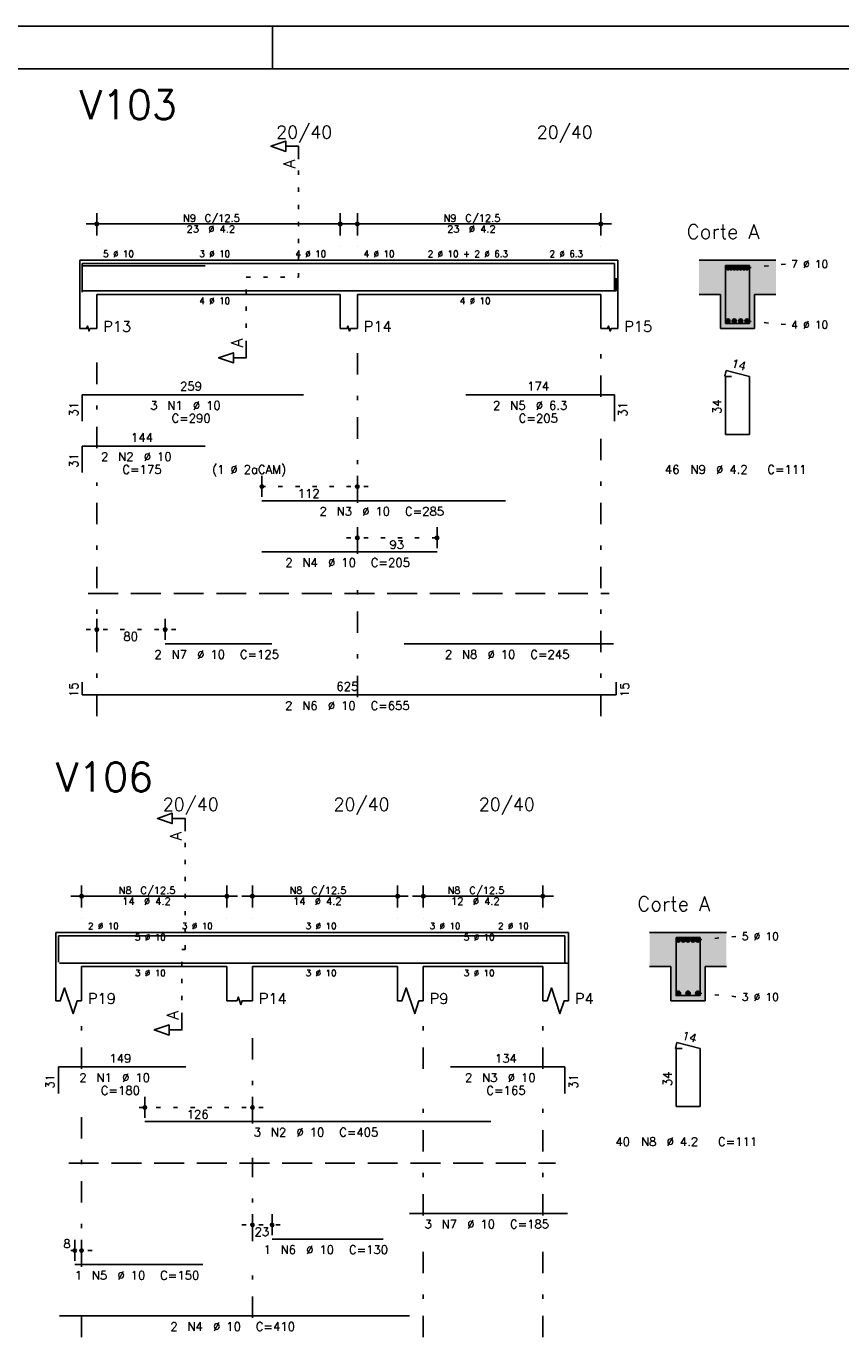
# Model space of a CAD drawing. Extents: x 0 to 84.1, y 0 to 59.4.
# Tile 8 of 10: x 41.3 to 60.4, y 28.7 to 59.4. Entities that reach past the tile are written whole.
import ezdxf

# ---------------------------------------------------------------- set-up
doc = ezdxf.new("R2010")
doc.units = 0
doc.header["$MEASUREMENT"] = 0
for name, pattern in [('ESTILO_TQS_0001', [1, 0.7, -0.3]), ('ESTILO_TQS_0002', [0.4, 0.1, -0.3]), ('ESTILO_TQS_0003', [1.5, 0.5, -0.4, 0.1, -0.5])]:
    doc.linetypes.add(name, pattern=pattern)
for name, color, linetype in [('1', 1, 'CONTINUOUS'), ('2', 2, 'CONTINUOUS'), ('4', 4, 'CONTINUOUS'), ('6', 6, 'CONTINUOUS'), ('7', 7, 'CONTINUOUS'), ('9', 9, 'CONTINUOUS')]:
    doc.layers.add(name, color=color, linetype=linetype)
doc.styles.get("Standard").update_dxf_attribs({"font": 'ROMANS.SHX'})

msp = doc.modelspace()

# ---------------------------------------------------------------- linework, layer by layer
at = {"layer": '1', "linetype": 'ESTILO_TQS_0002'}
for p, q in [((47.71473, 53.52), (47.71473, 56.29)), ((58.21473, 53.745), (59.15973, 53.83)), ((46.48973, 51.935), (46.48973, 53.52)), ((46.48973, 53.52), (47.71473, 53.52)), ((58.21473, 52.495), (59.15973, 52.41)), ((49.33973, 48.62), (46.60527, 48.62)), ((48.83973, 47.42), (51.20527, 47.42)), ((42.73973, 45.27), (44.83973, 45.27)), ((45.05807, 37.78), (45.05807, 40.55)), ((57.05807, 38.005), (58.00307, 38.09)), ((44.98307, 36.195), (44.98307, 37.78)), ((44.98307, 37.78), (45.05807, 37.78)), ((57.05807, 36.755), (58.00307, 36.67)), ((46.88307, 34.08), (43.86479, 34.08)), ((46.38307, 31.33), (47.34307, 31.33)), ((42.88307, 30.73), (42.22307, 30.73))]:
    msp.add_line(p, q, dxfattribs=at)
at = {"layer": '1', "linetype": 'ESTILO_TQS_0001'}
for p, q in [((42.78973, 46.115), (54.98973, 46.115)), ((42.33307, 32.775), (53.73307, 32.775))]:
    msp.add_line(p, q, dxfattribs=at)
at = {"layer": '1', "linetype": 'Continuous'}
for centre in [(57.76473, 53.745), (57.83973, 53.745), (57.91473, 53.745), (57.98973, 53.745), (58.06473, 53.745), (58.13973, 53.745), (58.21473, 53.745), (57.76473, 52.495), (57.91473, 52.495), (58.06473, 52.495), (58.21473, 52.495), (56.60807, 38.005), (56.72057, 38.005), (56.83307, 38.005), (56.94557, 38.005), (57.05807, 38.005), (56.60807, 36.755), (56.83307, 36.755), (57.05807, 36.755)]:
    msp.add_circle(centre, 0.05, dxfattribs=at)
at = {"layer": '2', "linetype": 'Continuous'}
for p, q in [((84.100006, 59.400002), (0, 59.400002)), ((47.100006, 58.400002), (47.100006, 59.400002)), ((42.98973, 54.5), (42.98973, 55.02)), ((48.68973, 54.5), (48.68973, 55.02)), ((49.08973, 54.5), (49.08973, 55.02)), ((54.78973, 54.5), (54.78973, 55.02)), ((42.73973, 54.77), (48.93973, 54.77)), ((48.83973, 54.77), (55.03973, 54.77)), ((42.98973, 54.25), (42.98973, 54.25)), ((48.68973, 54.25), (48.68973, 54.25)), ((49.08973, 54.25), (49.08973, 54.25)), ((54.78973, 54.25), (54.78973, 54.25)), ((42.58973, 53.92), (42.58973, 53.12)), ((42.58973, 53.92), (42.98973, 53.92)), ((42.98973, 53.92), (48.68973, 53.92)), ((48.68973, 53.92), (49.08973, 53.92)), ((49.08973, 53.92), (54.78973, 53.92)), ((54.78973, 53.92), (55.18973, 53.92)), ((55.18973, 53.92), (55.18973, 53.12)), ((58.88973, 53.92), (57.08973, 53.92)), ((42.58973, 53.12), (42.58973, 52.32)), ((42.98973, 53.12), (48.68973, 53.12)), ((42.98973, 53.12), (42.98973, 52.32)), ((48.68973, 53.12), (48.68973, 52.32)), ((49.08973, 53.12), (54.78973, 53.12)), ((49.08973, 53.12), (49.08973, 52.32)), ((54.78973, 53.12), (54.78973, 52.32)), ((55.18973, 53.12), (55.18973, 52.32)), ((57.08973, 53.12), (57.58973, 53.12)), ((57.58973, 53.12), (57.58973, 52.32)), ((58.38973, 52.32), (58.38973, 53.12)), ((58.38973, 53.12), (58.88973, 53.12)), ((57.58973, 52.32), (58.38973, 52.32)), ((46.85527, 48.38), (46.85527, 48.87)), ((49.08973, 48.38), (49.08973, 48.87)), ((46.85527, 48.28), (46.85527, 48.28)), ((49.08973, 48.28), (49.08973, 48.28)), ((49.08973, 47.18), (49.08973, 47.67)), ((50.95527, 47.18), (50.95527, 47.67)), ((49.08973, 47.08), (49.08973, 47.08)), ((50.95527, 47.08), (50.95527, 47.08)), ((42.98973, 45.03), (42.98973, 45.52)), ((44.58973, 45.03), (44.58973, 45.52)), ((42.98973, 44.93), (42.98973, 44.93)), ((44.58973, 44.93), (44.58973, 44.93)), ((42.38307, 39.03), (46.28307, 39.03)), ((42.63307, 38.76), (42.63307, 39.28)), ((46.03307, 38.76), (46.03307, 39.28)), ((46.38307, 39.03), (50.28307, 39.03)), ((46.63307, 38.76), (46.63307, 39.28)), ((50.03307, 38.76), (50.03307, 39.28)), ((50.38307, 39.03), (53.68307, 39.03)), ((50.63307, 38.76), (50.63307, 39.28)), ((53.43307, 38.76), (53.43307, 39.28)), ((42.63307, 38.51), (42.63307, 38.51)), ((46.03307, 38.51), (46.03307, 38.51)), ((46.63307, 38.51), (46.63307, 38.51)), ((50.03307, 38.51), (50.03307, 38.51)), ((50.63307, 38.51), (50.63307, 38.51)), ((53.43307, 38.51), (53.43307, 38.51)), ((42.03307, 38.18), (42.03307, 37.38)), ((42.03307, 38.18), (42.63307, 38.18)), ((42.63307, 38.18), (46.03307, 38.18)), ((46.03307, 38.18), (46.63307, 38.18)), ((46.63307, 38.18), (50.03307, 38.18)), ((50.03307, 38.18), (50.63307, 38.18)), ((50.63307, 38.18), (53.43307, 38.18)), ((53.43307, 38.18), (54.03307, 38.18)), ((54.03307, 38.18), (54.03307, 37.38)), ((57.73307, 38.18), (55.93307, 38.18)), ((42.03307, 37.38), (42.03307, 36.58)), ((42.63307, 37.38), (46.03307, 37.38)), ((42.63307, 37.38), (42.63307, 36.58)), ((46.03307, 37.38), (46.03307, 36.58)), ((46.63307, 37.38), (50.03307, 37.38)), ((46.63307, 37.38), (46.63307, 36.58)), ((50.03307, 37.38), (50.03307, 36.58)), ((50.63307, 37.38), (53.43307, 37.38)), ((50.63307, 37.38), (50.63307, 36.58)), ((53.43307, 37.38), (53.43307, 36.58)), ((54.03307, 37.38), (54.03307, 36.58)), ((55.93307, 37.38), (56.43307, 37.38)), ((56.43307, 37.38), (56.43307, 36.58)), ((57.23307, 36.58), (57.23307, 37.38)), ((57.23307, 37.38), (57.73307, 37.38)), ((56.43307, 36.58), (57.23307, 36.58)), ((44.11479, 33.84), (44.11479, 34.33)), ((46.63307, 33.84), (46.63307, 34.33)), ((44.11479, 33.74), (44.11479, 33.74)), ((46.63307, 33.74), (46.63307, 33.74)), ((46.63307, 31.09), (46.63307, 31.58)), ((47.09307, 31.09), (47.09307, 31.58)), ((42.47307, 30.49), (42.47307, 30.98)), ((42.63307, 30.49), (42.63307, 30.98)), ((46.63307, 30.99), (46.63307, 30.99)), ((47.09307, 30.99), (47.09307, 30.99)), ((42.47307, 30.39), (42.47307, 30.39)), ((42.63307, 30.39), (42.63307, 30.39))]:
    msp.add_line(p, q, dxfattribs=at)
at = {"layer": '2', "linetype": 'ESTILO_TQS_0003'}
for p, q in [((42.98973, 49.522), (42.98973, 51.82)), ((49.08973, 48.242), (49.08973, 51.82)), ((54.78973, 50.722), (54.78973, 51.82)), ((54.78973, 43.24), (54.78973, 49.918)), ((42.98973, 43.24), (42.98973, 48.718)), ((49.08973, 47.042), (49.08973, 47.438)), ((49.08973, 43.692), (49.08973, 46.238)), ((42.63307, 34.982), (42.63307, 36.08)), ((46.63307, 33.702), (46.63307, 36.08)), ((50.63307, 34.982), (50.63307, 36.08)), ((53.43307, 34.982), (53.43307, 36.08)), ((42.63307, 30.352), (42.63307, 34.178)), ((50.63307, 31.552), (50.63307, 34.178)), ((53.43307, 31.552), (53.43307, 34.178)), ((46.63307, 30.952), (46.63307, 32.898)), ((50.63307, 28.7), (50.63307, 30.748)), ((53.43307, 28.7), (53.43307, 30.748)), ((46.63307, 29.152), (46.63307, 30.148)), ((42.63307, 28.7), (42.63307, 29.548))]:
    msp.add_line(p, q, dxfattribs=at)
at = {"layer": '2', "linetype": 'Continuous'}
for points in [[(83.100006, 1), (2.5, 1), (2.5, 58.400002), (83.100006, 58.400002), (83.100006, 1)], [(47.71473, 56.29), (47.71473, 56.59), (47.41473, 56.59), (47.41473, 56.47), (47.06473, 56.59), (47.41473, 56.71), (47.41473, 56.59)], [(42.58973, 52.32), (42.74973, 52.32), (42.76973, 52.38), (42.80973, 52.26), (42.82973, 52.32), (42.98973, 52.32)], [(48.68973, 52.32), (48.84973, 52.32), (48.86973, 52.38), (48.90973, 52.26), (48.92973, 52.32), (49.08973, 52.32)], [(54.78973, 52.32), (54.94973, 52.32), (54.96973, 52.38), (55.00973, 52.26), (55.02973, 52.32), (55.18973, 52.32)], [(46.48973, 51.935), (46.48973, 51.635), (46.18973, 51.635), (46.18973, 51.515), (45.83973, 51.635), (46.18973, 51.755), (46.18973, 51.635)], [(45.05807, 40.55), (45.05807, 40.85), (44.75807, 40.85), (44.75807, 40.73), (44.40807, 40.85), (44.75807, 40.97), (44.75807, 40.85)], [(42.03307, 36.58), (42.13307, 36.58), (42.23307, 36.88), (42.43307, 36.28), (42.53307, 36.58), (42.63307, 36.58)], [(50.03307, 36.58), (50.13307, 36.58), (50.23307, 36.88), (50.43307, 36.28), (50.53307, 36.58), (50.63307, 36.58)], [(53.43307, 36.58), (53.53307, 36.58), (53.63307, 36.88), (53.83307, 36.28), (53.93307, 36.58), (54.03307, 36.58)], [(46.03307, 36.58), (46.27307, 36.58), (46.30307, 36.67), (46.36307, 36.49), (46.39307, 36.58), (46.63307, 36.58)], [(44.98307, 36.195), (44.98307, 35.895), (44.68307, 35.895), (44.68307, 35.775), (44.33307, 35.895), (44.68307, 36.015), (44.68307, 35.895)]]:
    msp.add_lwpolyline(points, dxfattribs=at)
for centre, radius in [((42.98973, 54.77), 0.041625), ((42.98973, 54.77), 0.02075), ((48.68973, 54.77), 0.041625), ((48.68973, 54.77), 0.02075), ((49.08973, 54.77), 0.041625), ((49.08973, 54.77), 0.02075), ((54.78973, 54.77), 0.041625), ((54.78973, 54.77), 0.02075), ((46.85527, 48.62), 0.04), ((46.85527, 48.62), 0.02), ((49.08973, 48.62), 0.04), ((49.08973, 48.62), 0.02), ((49.08973, 47.42), 0.04), ((49.08973, 47.42), 0.02), ((50.95527, 47.42), 0.04), ((50.95527, 47.42), 0.02), ((42.98973, 45.27), 0.04), ((42.98973, 45.27), 0.02), ((44.58973, 45.27), 0.04), ((44.58973, 45.27), 0.02), ((42.63307, 39.03), 0.041625), ((42.63307, 39.03), 0.02075), ((46.03307, 39.03), 0.041625), ((46.03307, 39.03), 0.02075), ((46.63307, 39.03), 0.041625), ((46.63307, 39.03), 0.02075), ((50.03307, 39.03), 0.041625), ((50.03307, 39.03), 0.02075), ((50.63307, 39.03), 0.041625), ((50.63307, 39.03), 0.02075), ((53.43307, 39.03), 0.041625), ((53.43307, 39.03), 0.02075), ((44.11479, 34.08), 0.04), ((44.11479, 34.08), 0.02), ((46.63307, 34.08), 0.04), ((46.63307, 34.08), 0.02), ((46.63307, 31.33), 0.04), ((46.63307, 31.33), 0.02), ((47.09307, 31.33), 0.04), ((47.09307, 31.33), 0.02), ((42.47307, 30.73), 0.04), ((42.47307, 30.73), 0.02), ((42.63307, 30.73), 0.04), ((42.63307, 30.73), 0.02)]:
    msp.add_circle(centre, radius, dxfattribs=at)
at = {"layer": '4', "linetype": 'Continuous'}
for p, q in [((42.64973, 53.22), (42.64973, 53.84)), ((42.64973, 53.84), (47.82973, 53.84)), ((42.64973, 53.22), (42.64973, 53.84)), ((42.64973, 53.84), (45.52973, 53.84)), ((42.64973, 53.17), (42.64973, 53.79)), ((42.64973, 53.79), (45.52973, 53.79)), ((46.85527, 53.84), (52.55527, 53.84)), ((46.85527, 53.84), (50.95527, 53.84)), ((51.62773, 53.84), (55.10773, 53.84)), ((55.10773, 53.84), (55.10773, 53.22)), ((42.64973, 53.5), (42.64973, 53.2)), ((55.14973, 53.2), (55.14973, 53.5)), ((42.64973, 53.2), (55.14973, 53.2)), ((44.58973, 53.2), (47.08973, 53.2)), ((50.18973, 53.2), (55.08973, 53.2)), ((42.09307, 37.48), (42.09307, 38.1)), ((42.09307, 38.1), (45.07307, 38.1)), ((44.11479, 38.1), (52.21479, 38.1)), ((51.27107, 38.1), (53.95107, 38.1)), ((53.95107, 38.1), (53.95107, 37.48)), ((42.11307, 37.46), (50.31307, 37.46)), ((42.47307, 37.46), (45.47307, 37.46)), ((47.09307, 37.46), (49.69307, 37.46)), ((50.31307, 37.46), (54.01307, 37.46))]:
    msp.add_line(p, q, dxfattribs=at)
for points in [[(57.70973, 53.8), (57.70973, 52.44), (58.26973, 52.44), (58.26973, 53.8), (57.70973, 53.8)], [(56.55307, 38.06), (56.55307, 36.7), (57.11307, 36.7), (57.11307, 38.06), (56.55307, 38.06)]]:
    msp.add_lwpolyline(points, dxfattribs=at)
at = {"layer": '6', "linetype": 'Continuous'}
for p, q in [((57.727512, 51.34), (57.692512, 51.204446)), ((58.26973, 51.2), (57.727512, 51.34)), ((57.84973, 51.2), (57.70973, 51.2)), ((57.70973, 51.2), (57.70973, 49.84)), ((58.26973, 49.84), (58.26973, 51.2)), ((42.64973, 50.15), (42.64973, 50.77)), ((42.64973, 50.77), (47.82973, 50.77)), ((51.62773, 50.77), (55.10773, 50.77)), ((55.10773, 50.77), (55.10773, 50.15)), ((57.70973, 49.84), (58.26973, 49.84)), ((42.64973, 48.95), (42.64973, 49.57)), ((42.64973, 49.57), (45.52973, 49.57)), ((46.85527, 48.29), (52.55527, 48.29)), ((46.85527, 47.09), (50.95527, 47.09)), ((44.58973, 44.94), (47.08973, 44.94)), ((50.18973, 44.94), (55.08973, 44.94)), ((42.64973, 44.04), (42.64973, 43.74)), ((55.14973, 43.74), (55.14973, 44.04)), ((42.64973, 43.74), (55.14973, 43.74)), ((56.570852, 35.6), (56.535852, 35.464446)), ((56.69307, 35.46), (56.55307, 35.46)), ((56.55307, 35.46), (56.55307, 34.1)), ((57.11307, 35.46), (56.570852, 35.6)), ((57.11307, 34.1), (57.11307, 35.46)), ((42.09307, 34.41), (42.09307, 35.03)), ((42.09307, 35.03), (45.07307, 35.03)), ((51.27107, 35.03), (53.95107, 35.03)), ((53.95107, 35.03), (53.95107, 34.41)), ((56.55307, 34.1), (57.11307, 34.1)), ((44.11479, 33.75), (52.21479, 33.75)), ((50.31307, 31.6), (54.01307, 31.6)), ((47.09307, 31), (49.69307, 31)), ((42.47307, 30.4), (45.47307, 30.4)), ((42.11307, 29.2), (50.31307, 29.2))]:
    msp.add_line(p, q, dxfattribs=at)
at = {"layer": '9', "linetype": 'Continuous'}
for points in [[(57.08973, 53.92), (57.08973, 53.12), (57.58973, 53.12)], [(57.08973, 53.92), (57.58973, 53.12), (58.88973, 53.92)], [(57.58973, 53.12), (58.38973, 53.12), (58.88973, 53.92)], [(57.81473, 53.745), (57.73973, 53.788301), (57.717745, 53.762101)], [(57.81473, 53.745), (57.717745, 53.762101), (57.717745, 53.727899)], [(57.81473, 53.745), (57.773412, 53.79424), (57.73973, 53.788301)], [(57.81473, 53.745), (57.803032, 53.777139), (57.773412, 53.79424)], [(57.88973, 53.745), (57.81473, 53.788301), (57.792745, 53.762101)], [(57.88973, 53.745), (57.792745, 53.762101), (57.792745, 53.727899)], [(57.88973, 53.745), (57.848412, 53.79424), (57.81473, 53.788301)], [(57.88973, 53.745), (57.878032, 53.777139), (57.848412, 53.79424)], [(57.96473, 53.745), (57.88973, 53.788301), (57.867745, 53.762101)], [(57.96473, 53.745), (57.867745, 53.762101), (57.867745, 53.727899)], [(57.96473, 53.745), (57.923412, 53.79424), (57.88973, 53.788301)], [(57.96473, 53.745), (57.953032, 53.777139), (57.923412, 53.79424)], [(58.03973, 53.745), (57.96473, 53.788301), (57.942745, 53.762101)], [(58.03973, 53.745), (57.942745, 53.762101), (57.942745, 53.727899)], [(58.03973, 53.745), (57.998412, 53.79424), (57.96473, 53.788301)], [(58.03973, 53.745), (58.028032, 53.777139), (57.998412, 53.79424)], [(58.11473, 53.745), (58.03973, 53.788301), (58.017745, 53.762101)], [(58.11473, 53.745), (58.017745, 53.762101), (58.017745, 53.727899)], [(58.11473, 53.745), (58.073412, 53.79424), (58.03973, 53.788301)], [(58.11473, 53.745), (58.103032, 53.777139), (58.073412, 53.79424)], [(58.18973, 53.745), (58.11473, 53.788301), (58.092745, 53.762101)], [(58.18973, 53.745), (58.092745, 53.762101), (58.092745, 53.727899)], [(58.18973, 53.745), (58.148412, 53.79424), (58.11473, 53.788301)], [(58.18973, 53.745), (58.178032, 53.777139), (58.148412, 53.79424)], [(58.26473, 53.745), (58.18973, 53.788301), (58.167745, 53.762101)], [(58.26473, 53.745), (58.167745, 53.762101), (58.167745, 53.727899)], [(58.26473, 53.745), (58.223412, 53.79424), (58.18973, 53.788301)], [(58.26473, 53.745), (58.253032, 53.777139), (58.223412, 53.79424)], [(58.38973, 53.12), (58.88973, 53.12), (58.88973, 53.92)], [(57.81473, 53.745), (57.717745, 53.727899), (57.73973, 53.701699)], [(57.81473, 53.745), (57.73973, 53.701699), (57.773412, 53.69576)], [(57.81473, 53.745), (57.773412, 53.69576), (57.803032, 53.712861)], [(57.88973, 53.745), (57.792745, 53.727899), (57.81473, 53.701699)], [(57.81473, 53.745), (57.803032, 53.712861), (57.81473, 53.745)], [(57.88973, 53.745), (57.81473, 53.701699), (57.848412, 53.69576)], [(57.88973, 53.745), (57.848412, 53.69576), (57.878032, 53.712861)], [(57.96473, 53.745), (57.867745, 53.727899), (57.88973, 53.701699)], [(57.88973, 53.745), (57.878032, 53.712861), (57.88973, 53.745)], [(57.96473, 53.745), (57.88973, 53.701699), (57.923412, 53.69576)], [(57.96473, 53.745), (57.923412, 53.69576), (57.953032, 53.712861)], [(58.03973, 53.745), (57.942745, 53.727899), (57.96473, 53.701699)], [(57.96473, 53.745), (57.953032, 53.712861), (57.96473, 53.745)], [(58.03973, 53.745), (57.96473, 53.701699), (57.998412, 53.69576)], [(58.03973, 53.745), (57.998412, 53.69576), (58.028032, 53.712861)], [(58.11473, 53.745), (58.017745, 53.727899), (58.03973, 53.701699)], [(58.03973, 53.745), (58.028032, 53.712861), (58.03973, 53.745)], [(58.11473, 53.745), (58.03973, 53.701699), (58.073412, 53.69576)], [(58.11473, 53.745), (58.073412, 53.69576), (58.103032, 53.712861)], [(58.18973, 53.745), (58.092745, 53.727899), (58.11473, 53.701699)], [(58.11473, 53.745), (58.103032, 53.712861), (58.11473, 53.745)], [(58.18973, 53.745), (58.11473, 53.701699), (58.148412, 53.69576)], [(58.18973, 53.745), (58.148412, 53.69576), (58.178032, 53.712861)], [(58.26473, 53.745), (58.167745, 53.727899), (58.18973, 53.701699)], [(58.18973, 53.745), (58.178032, 53.712861), (58.18973, 53.745)], [(58.26473, 53.745), (58.18973, 53.701699), (58.223412, 53.69576)], [(58.26473, 53.745), (58.223412, 53.69576), (58.253032, 53.712861)], [(58.26473, 53.745), (58.253032, 53.712861), (58.26473, 53.745)], [(57.58973, 52.32), (58.38973, 52.32), (57.58973, 53.12)], [(58.38973, 52.32), (58.38973, 53.12), (57.58973, 53.12)], [(57.81473, 52.495), (57.73973, 52.538301), (57.717745, 52.512101)], [(57.81473, 52.495), (57.773412, 52.54424), (57.73973, 52.538301)], [(57.81473, 52.495), (57.803032, 52.527139), (57.773412, 52.54424)], [(57.96473, 52.495), (57.88973, 52.538301), (57.867745, 52.512101)], [(57.96473, 52.495), (57.923412, 52.54424), (57.88973, 52.538301)], [(57.96473, 52.495), (57.953032, 52.527139), (57.923412, 52.54424)], [(58.11473, 52.495), (58.03973, 52.538301), (58.017745, 52.512101)], [(58.11473, 52.495), (58.073412, 52.54424), (58.03973, 52.538301)], [(58.11473, 52.495), (58.103032, 52.527139), (58.073412, 52.54424)], [(58.26473, 52.495), (58.18973, 52.538301), (58.167745, 52.512101)], [(58.26473, 52.495), (58.223412, 52.54424), (58.18973, 52.538301)], [(58.26473, 52.495), (58.253032, 52.527139), (58.223412, 52.54424)], [(57.81473, 52.495), (57.717745, 52.512101), (57.717745, 52.477899)], [(57.81473, 52.495), (57.717745, 52.477899), (57.73973, 52.451699)], [(57.81473, 52.495), (57.73973, 52.451699), (57.773412, 52.44576)], [(57.81473, 52.495), (57.773412, 52.44576), (57.803032, 52.462861)], [(57.81473, 52.495), (57.803032, 52.462861), (57.81473, 52.495)], [(57.96473, 52.495), (57.867745, 52.512101), (57.867745, 52.477899)], [(57.96473, 52.495), (57.867745, 52.477899), (57.88973, 52.451699)], [(57.96473, 52.495), (57.88973, 52.451699), (57.923412, 52.44576)], [(57.96473, 52.495), (57.923412, 52.44576), (57.953032, 52.462861)], [(57.96473, 52.495), (57.953032, 52.462861), (57.96473, 52.495)], [(58.11473, 52.495), (58.017745, 52.512101), (58.017745, 52.477899)], [(58.11473, 52.495), (58.017745, 52.477899), (58.03973, 52.451699)], [(58.11473, 52.495), (58.03973, 52.451699), (58.073412, 52.44576)], [(58.11473, 52.495), (58.073412, 52.44576), (58.103032, 52.462861)], [(58.11473, 52.495), (58.103032, 52.462861), (58.11473, 52.495)], [(58.26473, 52.495), (58.167745, 52.512101), (58.167745, 52.477899)], [(58.26473, 52.495), (58.167745, 52.477899), (58.18973, 52.451699)], [(58.26473, 52.495), (58.18973, 52.451699), (58.223412, 52.44576)], [(58.26473, 52.495), (58.223412, 52.44576), (58.253032, 52.462861)], [(58.26473, 52.495), (58.253032, 52.462861), (58.26473, 52.495)], [(55.93307, 38.18), (55.93307, 37.38), (56.43307, 37.38)], [(55.93307, 38.18), (56.43307, 37.38), (57.73307, 38.18)], [(56.43307, 37.38), (57.23307, 37.38), (57.73307, 38.18)], [(57.23307, 37.38), (57.73307, 37.38), (57.73307, 38.18)], [(56.65807, 38.005), (56.58307, 38.048301), (56.561085, 38.022101)], [(56.65807, 38.005), (56.561085, 38.022101), (56.561085, 37.987899)], [(56.65807, 38.005), (56.561085, 37.987899), (56.58307, 37.961699)], [(56.65807, 38.005), (56.616752, 38.05424), (56.58307, 38.048301)], [(56.65807, 38.005), (56.58307, 37.961699), (56.616752, 37.95576)], [(56.65807, 38.005), (56.646372, 38.037139), (56.616752, 38.05424)], [(56.65807, 38.005), (56.616752, 37.95576), (56.646372, 37.972861)], [(56.65807, 38.005), (56.646372, 37.972861), (56.65807, 38.005)], [(56.77057, 38.005), (56.69557, 38.048301), (56.673585, 38.022101)], [(56.77057, 38.005), (56.673585, 38.022101), (56.673585, 37.987899)], [(56.77057, 38.005), (56.673585, 37.987899), (56.69557, 37.961699)], [(56.77057, 38.005), (56.729252, 38.05424), (56.69557, 38.048301)], [(56.77057, 38.005), (56.69557, 37.961699), (56.729252, 37.95576)], [(56.77057, 38.005), (56.758872, 38.037139), (56.729252, 38.05424)], [(56.77057, 38.005), (56.729252, 37.95576), (56.758872, 37.972861)], [(56.77057, 38.005), (56.758872, 37.972861), (56.77057, 38.005)], [(56.88307, 38.005), (56.80807, 38.048301), (56.786085, 38.022101)], [(56.88307, 38.005), (56.786085, 38.022101), (56.786085, 37.987899)], [(56.88307, 38.005), (56.786085, 37.987899), (56.80807, 37.961699)], [(56.88307, 38.005), (56.841752, 38.05424), (56.80807, 38.048301)], [(56.88307, 38.005), (56.80807, 37.961699), (56.841752, 37.95576)], [(56.88307, 38.005), (56.871372, 38.037139), (56.841752, 38.05424)], [(56.88307, 38.005), (56.841752, 37.95576), (56.871372, 37.972861)], [(56.88307, 38.005), (56.871372, 37.972861), (56.88307, 38.005)], [(56.99557, 38.005), (56.92057, 38.048301), (56.898585, 38.022101)], [(56.99557, 38.005), (56.898585, 38.022101), (56.898585, 37.987899)], [(56.99557, 38.005), (56.898585, 37.987899), (56.92057, 37.961699)], [(56.99557, 38.005), (56.954252, 38.05424), (56.92057, 38.048301)], [(56.99557, 38.005), (56.92057, 37.961699), (56.954252, 37.95576)], [(56.99557, 38.005), (56.983872, 38.037139), (56.954252, 38.05424)], [(56.99557, 38.005), (56.954252, 37.95576), (56.983872, 37.972861)], [(56.99557, 38.005), (56.983872, 37.972861), (56.99557, 38.005)], [(57.10807, 38.005), (57.03307, 38.048301), (57.011085, 38.022101)], [(57.10807, 38.005), (57.011085, 38.022101), (57.011085, 37.987899)], [(57.10807, 38.005), (57.011085, 37.987899), (57.03307, 37.961699)], [(57.10807, 38.005), (57.066752, 38.05424), (57.03307, 38.048301)], [(57.10807, 38.005), (57.03307, 37.961699), (57.066752, 37.95576)], [(57.10807, 38.005), (57.096372, 38.037139), (57.066752, 38.05424)], [(57.10807, 38.005), (57.066752, 37.95576), (57.096372, 37.972861)], [(57.10807, 38.005), (57.096372, 37.972861), (57.10807, 38.005)], [(56.43307, 36.58), (57.23307, 36.58), (56.43307, 37.38)], [(57.23307, 36.58), (57.23307, 37.38), (56.43307, 37.38)], [(56.65807, 36.755), (56.58307, 36.798301), (56.561085, 36.772101)], [(56.65807, 36.755), (56.561085, 36.772101), (56.561085, 36.737899)], [(56.65807, 36.755), (56.561085, 36.737899), (56.58307, 36.711699)], [(56.65807, 36.755), (56.616752, 36.80424), (56.58307, 36.798301)], [(56.65807, 36.755), (56.58307, 36.711699), (56.616752, 36.70576)], [(56.65807, 36.755), (56.646372, 36.787139), (56.616752, 36.80424)], [(56.65807, 36.755), (56.616752, 36.70576), (56.646372, 36.722861)], [(56.65807, 36.755), (56.646372, 36.722861), (56.65807, 36.755)], [(56.88307, 36.755), (56.80807, 36.798301), (56.786085, 36.772101)], [(56.88307, 36.755), (56.786085, 36.772101), (56.786085, 36.737899)], [(56.88307, 36.755), (56.786085, 36.737899), (56.80807, 36.711699)], [(56.88307, 36.755), (56.841752, 36.80424), (56.80807, 36.798301)], [(56.88307, 36.755), (56.80807, 36.711699), (56.841752, 36.70576)], [(56.88307, 36.755), (56.871372, 36.787139), (56.841752, 36.80424)], [(56.88307, 36.755), (56.841752, 36.70576), (56.871372, 36.722861)], [(56.88307, 36.755), (56.871372, 36.722861), (56.88307, 36.755)], [(57.10807, 36.755), (57.03307, 36.798301), (57.011085, 36.772101)], [(57.10807, 36.755), (57.011085, 36.772101), (57.011085, 36.737899)], [(57.10807, 36.755), (57.011085, 36.737899), (57.03307, 36.711699)], [(57.10807, 36.755), (57.066752, 36.80424), (57.03307, 36.798301)], [(57.10807, 36.755), (57.03307, 36.711699), (57.066752, 36.70576)], [(57.10807, 36.755), (57.096372, 36.787139), (57.066752, 36.80424)], [(57.10807, 36.755), (57.066752, 36.70576), (57.096372, 36.722861)], [(57.10807, 36.755), (57.096372, 36.722861), (57.10807, 36.755)]]:
    msp.add_solid(points, dxfattribs=at)

# ---------------------------------------------------------------- texts
at = {"layer": '2', "linetype": 'Continuous'}
for s, height, p in [('20/40', 0.3, (47.18973, 56.77)), ('20/40', 0.3, (53.28973, 56.77)), ('N9', 0.17, (45.00673, 54.821)), ('C/12.5', 0.17, (45.51673, 54.821)), ('N9', 0.17, (51.10673, 54.821)), ('C/12.5', 0.17, (51.61673, 54.821)), ('23', 0.17, (45.09173, 54.566)), ('%%c 4.2', 0.17, (45.60173, 54.566)), ('23', 0.17, (51.19173, 54.566)), ('%%c 4.2', 0.17, (51.70173, 54.566)), ('Corte A', 0.34, (56.79973, 54.42)), ('5 %%c 10', 0.15, (43.13973, 53.995)), ('3 %%c 10', 0.15, (45.38973, 53.995)), ('4 %%c 10', 0.15, (47.63973, 53.995)), ('4 %%c 10', 0.15, (49.23973, 53.995)), ('2 %%c 10 + 2 %%c 6.3', 0.15, (50.73973, 53.995)), ('2 %%c 6.3', 0.15, (53.58973, 53.995)), ('7 %%c 10', 0.18, (59.24973, 53.74)), ('4 %%c 10', 0.15, (45.38973, 52.895)), ('4 %%c 10', 0.15, (51.48973, 52.895)), ('P13', 0.25, (43.13973, 52.245)), ('P14', 0.25, (49.23973, 52.245)), ('P15', 0.25, (55.33973, 52.245)), ('4 %%c 10', 0.18, (59.24973, 52.32)), ('259', 0.2, (44.93973, 50.87)), ('174', 0.2, (53.06773, 50.87)), ('3', 0.2, (44.23973, 50.42)), ('N1', 0.2, (44.63973, 50.42)), ('%%c 10', 0.2, (45.23973, 50.42)), ('2', 0.2, (52.26773, 50.42)), ('N5', 0.2, (52.66773, 50.42)), ('%%c 6.3', 0.2, (53.26773, 50.42)), ('C=290', 0.2, (44.73973, 50.12)), ('C=205', 0.2, (52.86773, 50.12)), ('144', 0.2, (43.78973, 49.67)), ('2', 0.2, (43.08973, 49.22)), ('N2', 0.2, (43.48973, 49.22)), ('%%c 10', 0.2, (44.08973, 49.22)), ('(1 %%c 2aCAM)', 0.2, (45.68973, 48.92)), ('C=175', 0.2, (43.58973, 48.92)), ('46', 0.2, (56.28973, 48.92)), ('N9', 0.2, (56.88973, 48.92)), ('%%c 4.2', 0.2, (57.48973, 48.92)), ('C=111', 0.2, (58.68973, 48.92)), ('112', 0.2, (47.6925, 48.36)), ('2', 0.2, (48.20527, 47.94)), ('N3', 0.2, (48.60527, 47.94)), ('%%c 10', 0.2, (49.20527, 47.94)), ('C=285', 0.2, (50.20527, 47.94)), ('93', 0.2, (49.8425, 47.16)), ('2', 0.2, (47.40527, 46.74)), ('N4', 0.2, (47.80527, 46.74)), ('%%c 10', 0.2, (48.40527, 46.74)), ('C=205', 0.2, (49.40527, 46.74)), ('80', 0.2, (43.60973, 45.01)), ('2', 0.2, (44.33973, 44.59)), ('N7', 0.2, (44.73973, 44.59)), ('%%c 10', 0.2, (45.33973, 44.59)), ('C=125', 0.2, (46.33973, 44.59)), ('2', 0.2, (51.13973, 44.59)), ('N8', 0.2, (51.53973, 44.59)), ('%%c 10', 0.2, (52.13973, 44.59)), ('C=245', 0.2, (53.13973, 44.59)), ('625', 0.2, (48.59973, 43.84)), ('2', 0.2, (47.39973, 43.39)), ('N6', 0.2, (47.79973, 43.39)), ('%%c 10', 0.2, (48.39973, 43.39)), ('C=655', 0.2, (49.39973, 43.39)), ('20/40', 0.3, (44.53307, 41.03)), ('20/40', 0.3, (48.53307, 41.03)), ('20/40', 0.3, (51.93307, 41.03)), ('N8', 0.17, (43.50007, 39.081)), ('C/12.5', 0.17, (44.01007, 39.081)), ('N8', 0.17, (47.50007, 39.081)), ('C/12.5', 0.17, (48.01007, 39.081)), ('N8', 0.17, (51.20007, 39.081)), ('C/12.5', 0.17, (51.71007, 39.081)), ('Corte A', 0.34, (55.64307, 38.68)), ('14', 0.17, (43.58507, 38.826)), ('%%c 4.2', 0.17, (44.09507, 38.826)), ('14', 0.17, (47.58507, 38.826)), ('%%c 4.2', 0.17, (48.09507, 38.826)), ('12', 0.17, (51.28507, 38.826)), ('%%c 4.2', 0.17, (51.79507, 38.826)), ('2 %%c 10', 0.15, (42.78307, 38.255)), ('3 %%c 10', 0.15, (44.98307, 38.255)), ('3 %%c 10', 0.15, (47.88307, 38.255)), ('3 %%c 10', 0.15, (50.78307, 38.255)), ('2 %%c 10', 0.15, (52.38307, 38.255)), ('5 %%c 10', 0.15, (43.88307, 37.9925)), ('5 %%c 10', 0.15, (51.58307, 37.9925)), ('5 %%c 10', 0.18, (58.09307, 38)), ('3 %%c 10', 0.15, (43.88307, 37.155)), ('3 %%c 10', 0.15, (47.88307, 37.155)), ('3 %%c 10', 0.15, (51.58307, 37.155)), ('P19', 0.25, (42.78307, 36.505)), ('P14', 0.25, (46.78307, 36.505)), ('P9', 0.25, (50.78307, 36.505)), ('P4', 0.25, (54.18307, 36.505)), ('3 %%c 10', 0.18, (58.09307, 36.58)), ('149', 0.2, (43.28307, 35.13)), ('134', 0.2, (52.31107, 35.13)), ('2', 0.2, (42.58307, 34.68)), ('N1', 0.2, (42.98307, 34.68)), ('%%c 10', 0.2, (43.58307, 34.68)), ('2', 0.2, (51.61107, 34.68)), ('N3', 0.2, (52.01107, 34.68)), ('%%c 10', 0.2, (52.61107, 34.68)), ('C=180', 0.2, (43.08307, 34.38)), ('C=165', 0.2, (52.11107, 34.38)), ('126', 0.2, (45.09393, 33.82)), ('3', 0.2, (46.66479, 33.4)), ('N2', 0.2, (47.06479, 33.4)), ('%%c 10', 0.2, (47.66479, 33.4)), ('C=405', 0.2, (48.66479, 33.4)), ('40', 0.2, (55.13307, 33.18)), ('N8', 0.2, (55.73307, 33.18)), ('%%c 4.2', 0.2, (56.33307, 33.18)), ('C=111', 0.2, (57.53307, 33.18)), ('3', 0.2, (50.66307, 31.25)), ('N7', 0.2, (51.06307, 31.25)), ('%%c 10', 0.2, (51.66307, 31.25)), ('C=185', 0.2, (52.66307, 31.25)), ('23', 0.2, (46.68307, 31.07)), ('8', 0.2, (42.206403, 30.79)), ('1', 0.2, (46.89307, 30.65)), ('N6', 0.2, (47.29307, 30.65)), ('%%c 10', 0.2, (47.89307, 30.65)), ('C=130', 0.2, (48.89307, 30.65)), ('1', 0.2, (42.47307, 30.05)), ('N5', 0.2, (42.87307, 30.05)), ('%%c 10', 0.2, (43.47307, 30.05)), ('C=150', 0.2, (44.47307, 30.05)), ('2', 0.2, (44.71307, 28.85)), ('N4', 0.2, (45.11307, 28.85)), ('%%c 10', 0.2, (45.71307, 28.85)), ('C=410', 0.2, (46.71307, 28.85))]:
    msp.add_text(s, height=height, dxfattribs=at).set_placement(p)
for s, height, rotation, p in [('A', 0.272, 90, (47.63313, 56.0724)), ('A', 0.272, 90, (46.40813, 51.8806)), ('14', 0.2, 345.522488, (57.829972, 51.416825)), ('31', 0.2, 90, (42.54973, 50.26)), ('31', 0.2, 90, (55.40773, 50.26)), ('34', 0.2, 90, (57.60973, 50.32)), ('31', 0.2, 90, (42.54973, 49.06)), ('15', 0.2, 90, (42.54973, 43.69)), ('15', 0.2, 90, (55.44973, 43.69)), ('A', 0.272, 90, (44.97647, 40.3324)), ('A', 0.272, 90, (44.90147, 36.1406)), ('14', 0.2, 345.522488, (56.673312, 35.676825)), ('31', 0.2, 90, (41.99307, 34.52)), ('31', 0.2, 90, (54.25107, 34.52)), ('34', 0.2, 90, (56.45307, 34.58))]:
    msp.add_text(s, height=height, rotation=rotation, dxfattribs=at).set_placement(p)
at = {"layer": '7', "linetype": 'Continuous'}
for s, p in [('V103', (42.58973, 57.22)), ('V106', (42.03307, 41.48))]:
    msp.add_text(s, height=0.68, dxfattribs=at).set_placement(p)

doc.saveas('drawing.dxf')
